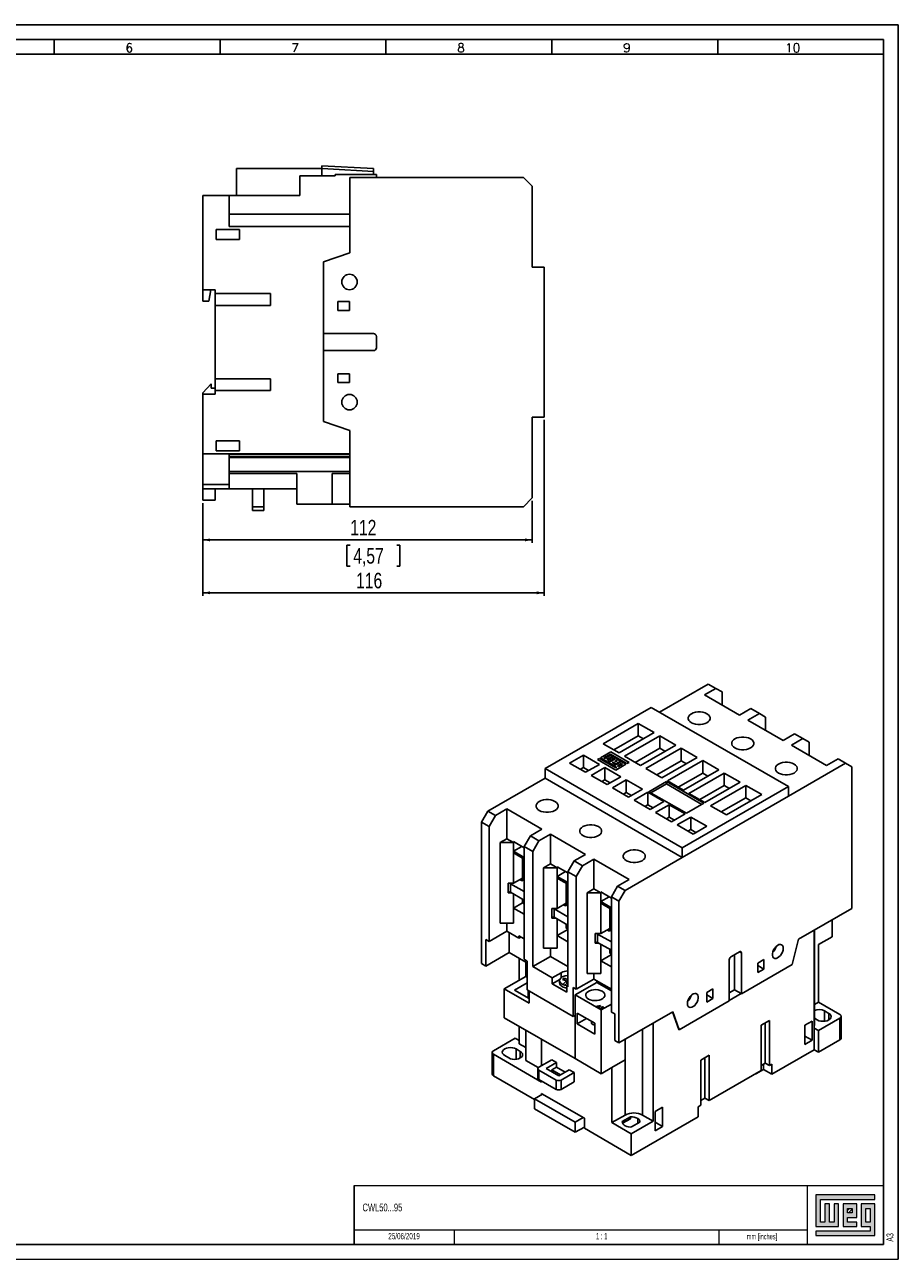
# Model space of a CAD drawing. Header units: millimetres. Extents: x 0 to 594, y 0 to 420.
# Tile 2 of 2: x 297 to 594, y 0 to 420. Entities that reach past the tile are written whole.
import ezdxf

# ---------------------------------------------------------------- set-up
doc = ezdxf.new("R2010")
doc.units = ezdxf.units.MM
for name, color, linetype in [('COTAS', 7, 'Continuous'), ('FORMATO', 7, 'Continuous'), ('LEGENDA', 7, 'Continuous')]:
    doc.layers.add(name, color=color, linetype=linetype)
doc.styles.add('SLDTEXTSTYLE0', font='ROMANS')
doc.styles.add('SLDTEXTSTYLE1', font='TXT', dxfattribs={"width": 0.605})
doc.styles.add('SLDTEXTSTYLE2', font='TXT', dxfattribs={"width": 0.563})
doc.styles.add('SLDTEXTSTYLE3', font='TXT', dxfattribs={"width": 0.75})
doc.dimstyles.new('SLDDIMSTYLE0', dxfattribs={"dimtxt": 5.291667, "dimasz": 2.5, "dimexe": 0, "dimexo": 0.0625, "dimgap": 1.322917, "dimtad": 1, "dimdec": 1, "dimrnd": 1e-09, "dimzin": 12, "dimdsep": 46, "dimtxsty": 'SLDTEXTSTYLE3', "dimsah": 1, "dimcen": 0.09, "dimadec": 0, "dimazin": 3, "dimtfac": 1, "dimtofl": 0, "dimtmove": 0, "dimatfit": 3, "dimfxl": 0, "dimfrac": 2, "dimtolj": 1, "dimtzin": 12, "dimarcsym": 0})
doc.dimstyles.new('SLDDIMSTYLE6', dxfattribs={"dimtxt": 5.291667, "dimasz": 2.5, "dimexe": 0, "dimexo": 0.0625, "dimgap": 1.322917, "dimtad": 1, "dimrnd": 1e-09, "dimzin": 12, "dimdsep": 46, "dimtxsty": 'SLDTEXTSTYLE3', "dimsah": 1, "dimcen": 0.09, "dimadec": 0, "dimazin": 3, "dimtfac": 1, "dimtofl": 0, "dimtmove": 0, "dimatfit": 3, "dimfxl": 0, "dimfrac": 2, "dimtolj": 1, "dimtzin": 12, "dimarcsym": 0})

# ---------------------------------------------------------------- blocks, each defined once
blk = doc.blocks.new('_D_9')
at = {"layer": 'COTAS', "color": 7}
for p, q in [((473.55, 285.53), (473.55, 225.73)), ((357.55, 257.28), (357.55, 225.73)), ((406.57, 242.9), (406.57, 235.76)), ((406.57, 242.9), (407.64, 242.9)), ((424.54, 242.9), (423.46, 242.9)), ((424.54, 242.9), (424.54, 235.76)), ((406.57, 235.76), (407.64, 235.76)), ((424.54, 235.76), (423.46, 235.76)), ((357.55, 226.73), (473.55, 226.73))]:
    blk.add_line(p, q, dxfattribs=at)
for points in [[(357.55, 226.73), (360.05, 226.23), (360.05, 227.23)], [(473.55, 226.73), (471.05, 227.23), (471.05, 226.23)]]:
    blk.add_solid(points, dxfattribs=at)
at = {"layer": 'COTAS', "color": 7, "char_height": 5.292, "attachment_point": 1, "style": 'SLDTEXTSTYLE3'}
for s, insert in [('4,57', (408.72, 241.95)), ('116', (409.69, 233.55))]:
    blk.add_mtext(s, dxfattribs=dict(at, insert=insert))
blk = doc.blocks.new('_D_10')
at = {"layer": 'COTAS'}
for p, q in [((357.55, 257.28), (357.55, 243.73)), ((469.55, 258.03), (469.55, 243.73)), ((357.55, 244.73), (469.55, 244.73))]:
    blk.add_line(p, q, dxfattribs=at)
for points in [[(357.55, 244.73), (360.05, 244.23), (360.05, 245.23)], [(469.55, 244.73), (467.05, 245.23), (467.05, 244.23)]]:
    blk.add_solid(points, dxfattribs=at)
at = {"layer": 'COTAS', "insert": (407.69, 251.55), "char_height": 5.292, "attachment_point": 1, "style": 'SLDTEXTSTYLE3'}
blk.add_mtext('112', dxfattribs=at)

msp = doc.modelspace()

# ---------------------------------------------------------------- hatches: boundary and pattern name
at = {"linetype": 'Continuous'}
msp.add_hatch(color=7, dxfattribs=at).paths.add_polyline_path([(565.99, 21.93), (565.99, 11.15), (573.69, 11.15), (573.69, 18.85), (572.15, 18.85), (572.15, 12.69), (570.61, 12.69), (570.61, 18.85), (569.07, 18.85), (569.07, 12.69), (567.53, 12.69), (567.53, 20.39), (586.01, 20.39), (586.01, 21.93)], flags=0)
h = msp.add_hatch(color=7, dxfattribs=at)
h.paths.add_polyline_path([(565.99, 8.07), (586.01, 8.07), (586.01, 18.85), (581.39, 18.85), (581.39, 11.15), (584.47, 11.15), (584.47, 9.61), (565.99, 9.61)], flags=0)
h.paths.add_polyline_path([(582.93, 17.31), (584.47, 17.31), (584.47, 12.69), (582.93, 12.69)], flags=0)
h = msp.add_hatch(color=7, dxfattribs=at)
h.paths.add_polyline_path([(579.85, 12.69), (576.77, 12.69), (576.77, 14.23), (579.85, 14.23), (579.85, 18.85), (575.23, 18.85), (575.23, 11.15), (579.85, 11.15)], flags=0)
h.paths.add_polyline_path([(578.31, 15.77), (576.77, 15.77), (576.77, 17.31), (578.31, 17.31)], flags=0)
h = msp.add_hatch(dxfattribs=at)
h.set_pattern_fill('ANSI31', color=8, scale=0.25, style=0)
h.paths.add_polyline_path([(578.31, 15.77), (576.77, 15.77), (576.77, 17.31), (578.31, 17.31)], flags=0)

# ---------------------------------------------------------------- linework, layer by layer
at = {"color": 7, "linetype": 'Continuous', "lineweight": 25}
for p, q in [((369.004, 371.029), (369.004, 361.929)), ((369.004, 371.029), (398.054, 371.029)), ((398.054, 372.029), (415.604, 371.029)), ((398.054, 371.029), (398.054, 372.029)), ((398.054, 371.029), (398.054, 368.529)), ((400.064, 370.914), (398.054, 371.029)), ((415.604, 370.029), (400.064, 370.914)), ((415.604, 371.029), (415.604, 370.029)), ((415.604, 369.029), (415.604, 370.029)), ((390.554, 368.529), (390.554, 361.929)), ((402.554, 368.529), (390.554, 368.529)), ((402.554, 369.029), (416.604, 369.029)), ((402.554, 369.029), (402.554, 368.529)), ((407.554, 368.029), (407.554, 342.379)), ((466.554, 368.029), (407.554, 368.029)), ((416.604, 369.029), (416.604, 368.029)), ((469.554, 365.029), (466.554, 368.029)), ((366.554, 361.929), (357.554, 361.929)), ((357.554, 361.929), (357.554, 329.779)), ((366.554, 361.929), (366.554, 351.379)), ((366.554, 361.929), (390.554, 361.929)), ((469.554, 365.029), (469.554, 337.529)), ((366.554, 355.579), (407.554, 355.579)), ((370.054, 350.379), (362.054, 350.379)), ((362.054, 350.379), (362.054, 346.879)), ((366.554, 351.379), (407.554, 351.379)), ((370.054, 346.879), (370.054, 350.379)), ((362.054, 346.879), (370.054, 346.879)), ((398.554, 339.379), (407.554, 342.379)), ((398.554, 314.944), (398.554, 339.379)), ((469.554, 337.529), (473.554, 337.529)), ((473.554, 337.529), (473.554, 286.529)), ((361.754, 329.779), (357.554, 329.779)), ((357.554, 329.779), (357.554, 325.979)), ((360.254, 329.779), (359.654, 325.979)), ((361.754, 328.529), (361.754, 329.779)), ((380.554, 328.529), (361.754, 328.529)), ((361.754, 328.529), (361.754, 324.529)), ((380.554, 324.529), (380.554, 328.529)), ((357.554, 325.979), (359.654, 325.979)), ((361.754, 299.529), (361.754, 324.529)), ((361.754, 324.529), (380.554, 324.529)), ((407.424, 325.794), (403.424, 325.794)), ((403.424, 325.794), (403.424, 322.794)), ((407.424, 322.794), (407.424, 325.794)), ((403.424, 322.794), (407.424, 322.794)), ((415.554, 314.944), (398.554, 314.944)), ((398.554, 309.114), (398.554, 314.944)), ((416.554, 310.114), (416.554, 313.944)), ((398.554, 284.979), (398.554, 309.114)), ((398.554, 309.114), (415.554, 309.114)), ((380.554, 299.529), (361.754, 299.529)), ((361.754, 295.529), (361.754, 299.529)), ((380.554, 295.529), (380.554, 299.529)), ((403.424, 301.264), (403.424, 298.264)), ((407.424, 301.264), (403.424, 301.264)), ((403.424, 298.264), (407.424, 298.264)), ((407.424, 298.264), (407.424, 301.264)), ((357.554, 294.811), (360.446, 297.779)), ((357.554, 294.811), (357.554, 294.279)), ((357.554, 294.279), (361.754, 294.279)), ((357.554, 294.279), (357.554, 273.979)), ((360.446, 297.779), (360.446, 296.356)), ((360.446, 296.356), (361.754, 296.356)), ((361.754, 294.279), (361.754, 295.529)), ((361.754, 295.529), (380.554, 295.529)), ((469.554, 286.529), (473.554, 286.529)), ((469.554, 286.529), (469.554, 259.029)), ((407.554, 281.979), (398.554, 284.979)), ((407.554, 281.979), (407.554, 256.029)), ((370.054, 278.479), (362.054, 278.479)), ((362.054, 278.479), (362.054, 274.979)), ((370.054, 274.979), (370.054, 278.479)), ((357.554, 273.979), (357.554, 263.629)), ((366.554, 273.979), (357.554, 273.979)), ((362.054, 274.979), (370.054, 274.979)), ((366.554, 273.979), (366.554, 263.629)), ((407.554, 273.979), (366.554, 273.979)), ((366.554, 273.729), (407.554, 273.729)), ((366.554, 272.979), (407.554, 272.979)), ((366.554, 272.729), (407.554, 272.729)), ((366.554, 268.019), (407.554, 268.019)), ((389.554, 267.329), (366.554, 267.329)), ((389.554, 256.929), (389.554, 267.329)), ((401.554, 256.929), (401.554, 267.329)), ((401.554, 267.329), (407.554, 267.329)), ((366.554, 263.629), (357.554, 263.629)), ((357.554, 263.629), (357.554, 262.129)), ((366.554, 262.129), (357.554, 262.129)), ((357.554, 258.279), (357.554, 262.129)), ((361.754, 262.129), (361.754, 258.279)), ((366.554, 263.629), (366.554, 262.129)), ((366.554, 262.129), (389.554, 262.129)), ((374.404, 255.929), (374.404, 262.129)), ((378.304, 255.929), (378.304, 262.129)), ((361.754, 258.279), (357.554, 258.279)), ((401.554, 256.929), (389.554, 256.929)), ((407.554, 256.929), (401.554, 256.929)), ((466.554, 256.029), (469.554, 259.029)), ((374.404, 255.929), (378.304, 255.929)), ((374.404, 254.729), (374.404, 255.929)), ((378.304, 254.729), (374.404, 254.729)), ((378.304, 255.929), (378.304, 254.729)), ((466.554, 256.029), (407.554, 256.029)), ((529.411, 195.698), (512.795, 186.105)), ((531.957, 194.228), (528.068, 191.983)), ((531.957, 194.228), (529.411, 195.698)), ((534.078, 193.003), (531.957, 194.228)), ((528.068, 191.983), (540.018, 185.084)), ((534.078, 188.513), (534.078, 193.003)), ((509.966, 187.738), (473.903, 166.92)), ((509.966, 187.738), (556.635, 160.797)), ((540.018, 185.084), (543.907, 187.329)), ((546.771, 185.676), (542.882, 183.431)), ((546.771, 185.676), (543.907, 187.329)), ((548.892, 184.451), (546.771, 185.676)), ((505.594, 182.302), (493.608, 175.383)), ((511.038, 179.159), (505.594, 182.302)), ((505.594, 178.056), (505.594, 182.302)), ((542.882, 183.431), (554.832, 176.532)), ((548.892, 179.961), (548.892, 184.451)), ((505.594, 178.056), (497.286, 173.26)), ((499.053, 172.24), (511.038, 179.159)), ((512.898, 178.085), (500.913, 171.166)), ((507.361, 177.036), (505.594, 178.056)), ((518.343, 174.942), (512.898, 178.085)), ((512.898, 173.839), (512.898, 178.085)), ((554.832, 176.532), (558.721, 178.778)), ((561.585, 177.124), (557.696, 174.879)), ((561.585, 177.124), (558.721, 178.778)), ((563.706, 175.899), (561.585, 177.124)), ((496.291, 172.616), (492.727, 170.558)), ((496.291, 172.608), (492.734, 170.554)), ((493.608, 175.383), (499.053, 172.24)), ((502.467, 169.051), (496.291, 172.616)), ((496.291, 172.608), (496.291, 172.616)), ((502.46, 169.047), (496.291, 172.608)), ((512.898, 173.839), (504.59, 169.043)), ((506.357, 168.023), (518.343, 174.942)), ((520.203, 173.869), (508.217, 166.95)), ((514.665, 172.819), (512.898, 173.839)), ((525.647, 170.725), (520.203, 173.869)), ((520.203, 169.623), (520.203, 173.869)), ((557.696, 174.879), (569.646, 167.981)), ((563.706, 171.409), (563.706, 175.899)), ((486.926, 171.526), (482.259, 168.831)), ((482.259, 168.831), (487.704, 165.688)), ((492.371, 168.382), (486.926, 171.526)), ((486.926, 167.28), (486.926, 171.526)), ((487.704, 165.688), (492.371, 168.382)), ((492.438, 170.42), (491.731, 170.012)), ((491.731, 170.012), (497.931, 166.432)), ((492.438, 170.412), (491.738, 170.007)), ((498.02, 167.197), (492.438, 170.42)), ((492.438, 170.412), (492.438, 170.42)), ((498.02, 167.189), (492.438, 170.412)), ((492.727, 170.558), (495.243, 169.106)), ((493.944, 170.561), (496.197, 171.861)), ((494.288, 170.362), (493.944, 170.561)), ((493.944, 170.552), (493.944, 170.561)), ((494.288, 170.353), (493.944, 170.552)), ((496.199, 171.465), (494.288, 170.362)), ((496.199, 171.456), (494.288, 170.353)), ((494.288, 170.353), (494.288, 170.362)), ((494.9, 170.009), (496.81, 171.112)), ((495.25, 169.807), (494.9, 170.009)), ((494.9, 170.001), (494.9, 170.009)), ((495.25, 169.798), (494.9, 170.001)), ((495.243, 169.106), (497.764, 170.561)), ((497.16, 170.91), (495.25, 169.807)), ((497.16, 170.901), (495.25, 169.798)), ((495.25, 169.798), (495.25, 169.807)), ((498.022, 170.412), (495.501, 168.957)), ((495.501, 168.957), (497.067, 168.053)), ((498.022, 170.404), (495.508, 168.953)), ((496.197, 171.861), (501.766, 168.646)), ((496.81, 171.112), (496.199, 171.465)), ((496.199, 171.456), (496.199, 171.465)), ((496.803, 171.108), (496.199, 171.456)), ((496.716, 168.96), (497.053, 169.155)), ((497.678, 168.405), (496.716, 168.96)), ((496.716, 168.952), (496.716, 168.96)), ((497.671, 168.401), (496.716, 168.952)), ((497.053, 169.155), (498.015, 168.599)), ((497.067, 168.053), (497.678, 168.405)), ((497.764, 170.561), (497.16, 170.91)), ((497.16, 170.901), (497.16, 170.91)), ((497.757, 170.557), (497.16, 170.901)), ((499.85, 169.357), (497.339, 167.908)), ((499.85, 169.349), (497.346, 167.904)), ((498.025, 169.716), (497.67, 169.511)), ((497.67, 169.511), (498.024, 169.306)), ((497.67, 169.503), (497.67, 169.511)), ((497.67, 169.503), (498.024, 169.298)), ((497.931, 166.432), (501.424, 168.449)), ((498.015, 168.599), (499.589, 169.508)), ((499.589, 169.508), (498.022, 170.412)), ((498.022, 170.404), (498.022, 170.412)), ((499.581, 169.504), (498.022, 170.404)), ((498.024, 169.306), (498.379, 169.511)), ((498.024, 169.298), (498.379, 169.503)), ((498.024, 169.298), (498.024, 169.306)), ((498.379, 169.511), (498.025, 169.716)), ((498.379, 169.503), (498.379, 169.511)), ((499.86, 168.656), (498.551, 167.901)), ((498.894, 167.703), (500.203, 168.458)), ((498.894, 167.695), (500.203, 168.45)), ((501.424, 168.449), (499.85, 169.357)), ((499.85, 169.349), (499.85, 169.357)), ((501.417, 168.444), (499.85, 169.349)), ((500.203, 168.458), (499.86, 168.656)), ((500.203, 168.45), (500.203, 168.458)), ((500.913, 171.166), (506.357, 168.023)), ((501.766, 168.646), (502.467, 169.051)), ((520.203, 169.623), (511.895, 164.827)), ((513.662, 163.806), (525.647, 170.725)), ((527.507, 169.652), (515.521, 162.733)), ((521.97, 168.602), (520.203, 169.623)), ((532.952, 166.509), (527.507, 169.652)), ((527.507, 165.406), (527.507, 169.652)), ((556.635, 157.53), (576.08, 168.756)), ((569.646, 167.981), (573.535, 170.226)), ((576.08, 168.756), (573.535, 170.226)), ((578.202, 167.531), (576.08, 168.756)), ((473.903, 163.654), (473.903, 166.92)), ((520.572, 139.978), (473.903, 166.92)), ((486.926, 167.28), (485.937, 166.708)), ((488.693, 166.259), (486.926, 167.28)), ((494.23, 167.309), (489.564, 164.615)), ((489.564, 164.615), (495.008, 161.471)), ((499.675, 164.166), (494.23, 167.309)), ((494.23, 163.063), (494.23, 167.309)), ((495.008, 161.471), (499.675, 164.166)), ((497.339, 167.908), (498.295, 167.356)), ((498.295, 167.356), (498.02, 167.197)), ((498.295, 167.348), (498.02, 167.189)), ((498.02, 167.189), (498.02, 167.197)), ((498.295, 167.348), (498.295, 167.356)), ((498.551, 167.892), (498.551, 167.901)), ((498.551, 167.901), (498.894, 167.703)), ((498.551, 167.892), (498.894, 167.695)), ((498.894, 167.695), (498.894, 167.703)), ((508.217, 166.95), (513.662, 163.806)), ((527.507, 165.406), (519.199, 160.61)), ((520.966, 159.59), (532.952, 166.509)), ((534.811, 165.435), (522.826, 158.516)), ((529.274, 164.386), (527.507, 165.406)), ((540.256, 162.292), (534.811, 165.435)), ((534.811, 161.189), (534.811, 165.435)), ((578.202, 167.531), (578.202, 119.355)), ((473.903, 163.654), (454.458, 152.428)), ((520.572, 136.712), (473.903, 163.654)), ((494.23, 163.063), (493.241, 162.492)), ((495.998, 162.043), (494.23, 163.063)), ((501.535, 163.092), (496.868, 160.398)), ((496.868, 160.398), (502.313, 157.255)), ((506.98, 159.949), (501.535, 163.092)), ((501.535, 158.846), (501.535, 163.092)), ((502.313, 157.255), (506.98, 159.949)), ((515.168, 162.529), (509.193, 159.079)), ((515.168, 161.712), (509.9, 158.671)), ((527.917, 155.169), (515.168, 162.529)), ((515.168, 161.712), (515.168, 162.529)), ((527.21, 154.761), (515.168, 161.712)), ((515.521, 162.733), (520.966, 159.59)), ((520.572, 139.978), (556.635, 160.797)), ((534.811, 161.189), (526.503, 156.393)), ((528.271, 155.373), (540.256, 162.292)), ((542.116, 161.218), (530.13, 154.299)), ((536.579, 160.169), (534.811, 161.189)), ((547.56, 158.075), (542.116, 161.218)), ((542.116, 156.972), (542.116, 161.218)), ((556.635, 157.53), (556.635, 160.797)), ((501.535, 158.846), (500.546, 158.275)), ((503.302, 157.826), (501.535, 158.846)), ((508.839, 158.875), (504.172, 156.181)), ((504.172, 156.181), (509.617, 153.038)), ((514.284, 155.732), (508.839, 158.875)), ((508.839, 154.629), (508.839, 158.875)), ((509.193, 159.079), (521.942, 151.719)), ((509.617, 153.038), (514.284, 155.732)), ((520.572, 136.712), (556.635, 157.53)), ((522.826, 158.516), (528.271, 155.373)), ((542.116, 156.972), (533.808, 152.176)), ((535.575, 151.156), (547.56, 158.075)), ((543.883, 155.952), (542.116, 156.972)), ((452.337, 148.754), (454.458, 152.428)), ((454.458, 152.428), (457.004, 150.958)), ((460.893, 153.204), (457.004, 150.958)), ((472.843, 146.305), (460.893, 153.204)), ((460.893, 143.078), (460.893, 153.204)), ((508.839, 154.629), (507.85, 154.058)), ((510.606, 153.609), (508.839, 154.629)), ((516.144, 154.659), (511.477, 151.964)), ((511.477, 151.964), (516.922, 148.821)), ((521.588, 151.515), (516.144, 154.659)), ((516.144, 150.413), (516.144, 154.659)), ((516.922, 148.821), (521.588, 151.515)), ((521.942, 151.719), (527.917, 155.169)), ((530.13, 154.299), (535.575, 151.156)), ((454.882, 147.284), (452.337, 148.754)), ((452.337, 148.754), (452.337, 100.578)), ((457.004, 150.958), (454.882, 147.284)), ((454.882, 108.131), (454.882, 147.284)), ((516.144, 150.413), (515.154, 149.841)), ((517.911, 149.392), (516.144, 150.413)), ((523.448, 150.442), (518.781, 147.748)), ((518.781, 147.748), (524.226, 144.604)), ((528.893, 147.299), (523.448, 150.442)), ((523.448, 146.196), (523.448, 150.442)), ((524.226, 144.604), (528.893, 147.299)), ((460.893, 143.078), (458.595, 141.752)), ((463.191, 141.752), (460.893, 143.078)), ((466.832, 140.386), (468.954, 144.06)), ((468.954, 144.06), (472.843, 146.305)), ((468.954, 144.06), (471.817, 142.407)), ((475.707, 144.652), (471.817, 142.407)), ((487.657, 137.753), (475.707, 144.652)), ((475.707, 134.527), (475.707, 144.652)), ((523.448, 146.196), (522.459, 145.625)), ((525.215, 145.176), (523.448, 146.196)), ((458.595, 114.357), (458.595, 141.752)), ((463.191, 141.752), (458.595, 141.752)), ((466.832, 139.976), (463.191, 142.078)), ((463.191, 142.078), (463.191, 141.752)), ((463.191, 141.752), (463.191, 138.812)), ((466.02, 140.445), (463.191, 138.812)), ((463.191, 138.812), (466.832, 136.71)), ((463.191, 138.261), (463.191, 138.812)), ((466.832, 102.049), (466.832, 140.386)), ((469.696, 138.732), (466.832, 140.386)), ((471.817, 142.407), (469.696, 138.732)), ((469.696, 99.579), (469.696, 138.732)), ((520.572, 136.712), (520.572, 139.978)), ((463.191, 138.261), (466.832, 136.159)), ((464.605, 137.444), (463.191, 138.261)), ((463.191, 127.911), (463.191, 138.261)), ((466.832, 136.159), (464.605, 137.444)), ((466.267, 136.485), (466.267, 129.687)), ((466.62, 136.281), (466.62, 129.116)), ((475.707, 134.527), (473.408, 133.2)), ((478.005, 133.2), (475.707, 134.527)), ((481.646, 131.834), (483.768, 135.508)), ((483.768, 135.508), (487.657, 137.753)), ((483.768, 135.508), (486.631, 133.855)), ((490.52, 136.1), (486.631, 133.855)), ((502.471, 129.201), (490.52, 136.1)), ((490.52, 125.975), (490.52, 136.1)), ((501.127, 125.486), (520.572, 136.712)), ((466.762, 134.28), (466.832, 134.321)), ((466.832, 134.277), (466.762, 134.28)), ((466.762, 134.28), (466.762, 133.381)), ((466.762, 133.381), (466.832, 133.378)), ((473.408, 105.805), (473.408, 133.2)), ((478.005, 133.2), (473.408, 133.2)), ((481.646, 131.424), (478.005, 133.526)), ((478.005, 133.526), (478.005, 133.2)), ((478.005, 133.2), (478.005, 130.26)), ((480.834, 131.893), (478.005, 130.26)), ((478.005, 130.26), (481.646, 128.158)), ((478.005, 129.709), (478.005, 130.26)), ((484.51, 130.18), (481.646, 131.834)), ((481.646, 92.681), (481.646, 131.834)), ((486.631, 133.855), (484.51, 130.18)), ((461.352, 127.911), (463.191, 127.911)), ((461.352, 124.645), (461.352, 127.911)), ((462.165, 127.768), (462.413, 127.911)), ((466.832, 125.074), (462.165, 127.768)), ((462.165, 127.768), (462.165, 124.911)), ((466.267, 129.687), (463.191, 127.911)), ((466.055, 128.789), (465.383, 129.177)), ((466.055, 128.789), (466.832, 129.238)), ((466.267, 129.687), (466.267, 128.911)), ((478.005, 129.709), (481.646, 127.607)), ((479.419, 128.892), (478.005, 129.709)), ((478.005, 119.36), (478.005, 129.709)), ((481.646, 127.607), (479.419, 128.892)), ((481.081, 127.933), (481.081, 121.135)), ((481.434, 127.729), (481.434, 120.564)), ((484.51, 91.844), (484.51, 130.18)), ((496.46, 123.282), (498.581, 126.956)), ((498.581, 126.956), (502.471, 129.201)), ((498.581, 126.956), (501.127, 125.486)), ((462.165, 125.115), (461.352, 124.645)), ((462.625, 124.645), (461.352, 124.645)), ((462.165, 124.911), (466.832, 122.216)), ((463.191, 119.481), (463.191, 124.319)), ((466.267, 122.543), (466.267, 121.256)), ((481.576, 125.728), (481.646, 125.769)), ((481.646, 125.725), (481.576, 125.728)), ((481.576, 125.728), (481.576, 124.83)), ((481.576, 124.83), (481.646, 124.826)), ((490.52, 125.975), (488.222, 124.648)), ((488.222, 97.253), (488.222, 124.648)), ((492.819, 124.648), (488.222, 124.648)), ((492.819, 124.648), (490.52, 125.975)), ((496.46, 122.872), (492.819, 124.975)), ((492.819, 124.975), (492.819, 124.648)), ((492.819, 124.648), (492.819, 121.708)), ((495.647, 123.342), (492.819, 121.708)), ((499.006, 121.812), (496.46, 123.282)), ((496.46, 84.129), (496.46, 123.282)), ((501.127, 125.486), (499.006, 121.812)), ((499.006, 121.812), (499.006, 73.636)), ((466.267, 121.256), (463.191, 119.481)), ((463.191, 114.357), (463.191, 119.481)), ((466.832, 117.378), (463.191, 119.481)), ((466.267, 121.256), (466.832, 120.93)), ((476.166, 119.36), (478.005, 119.36)), ((476.166, 116.093), (476.166, 119.36)), ((476.979, 119.217), (477.227, 119.36)), ((481.646, 116.522), (476.979, 119.217)), ((476.979, 119.217), (476.979, 116.359)), ((481.081, 121.135), (478.005, 119.36)), ((480.868, 120.237), (480.197, 120.625)), ((480.868, 120.237), (481.646, 120.686)), ((481.081, 121.135), (481.081, 120.36)), ((492.819, 121.157), (492.819, 121.708)), ((492.819, 121.708), (496.46, 119.606)), ((492.819, 121.157), (496.46, 119.055)), ((494.233, 120.341), (492.819, 121.157)), ((492.819, 110.808), (492.819, 121.157)), ((496.46, 119.055), (494.233, 120.341)), ((495.894, 119.381), (495.894, 112.583)), ((496.248, 119.177), (496.248, 112.012)), ((560.064, 108.885), (578.202, 119.355)), ((463.191, 114.357), (458.595, 114.357)), ((460.893, 111.601), (460.893, 114.357)), ((476.979, 116.563), (476.166, 116.093)), ((477.439, 116.093), (476.166, 116.093)), ((476.979, 116.359), (481.646, 113.665)), ((478.005, 110.112), (478.005, 115.767)), ((481.081, 113.991), (481.081, 112.704)), ((496.389, 117.176), (496.46, 117.217)), ((496.46, 117.173), (496.389, 117.176)), ((496.389, 117.176), (496.389, 116.278)), ((496.389, 116.278), (496.46, 116.274)), ((571.498, 115.485), (571.498, 109.752)), ((460.893, 111.601), (454.882, 108.131)), ((465.008, 109.225), (460.893, 111.601)), ((461.741, 104.374), (461.741, 111.111)), ((465.008, 110.042), (466.832, 108.988)), ((465.008, 109.225), (465.008, 110.042)), ((465.715, 109.633), (465.008, 109.225)), ((481.646, 112.214), (478.005, 110.112)), ((478.005, 105.805), (478.005, 110.112)), ((481.646, 108.01), (478.005, 110.112)), ((481.081, 112.704), (481.646, 112.378)), ((490.98, 110.808), (492.819, 110.808)), ((490.98, 107.541), (490.98, 110.808)), ((491.793, 110.665), (492.041, 110.808)), ((496.46, 107.971), (491.793, 110.665)), ((491.793, 110.665), (491.793, 107.807)), ((495.894, 112.583), (492.819, 110.808)), ((495.682, 111.685), (495.011, 112.073)), ((495.682, 111.685), (496.46, 112.134)), ((495.894, 112.583), (495.894, 111.808)), ((565.403, 111.967), (565.403, 78.611)), ((565.476, 79.529), (565.476, 112.009)), ((571.498, 109.752), (566.831, 107.058)), ((454.882, 108.131), (453.751, 108.784)), ((453.751, 108.784), (453.751, 99.761)), ((478.005, 105.805), (473.408, 105.805)), ((475.707, 103.049), (475.707, 105.805)), ((491.793, 108.011), (490.98, 107.541)), ((492.253, 107.541), (490.98, 107.541)), ((491.793, 107.807), (496.46, 105.113)), ((492.819, 101.56), (492.819, 107.215)), ((495.894, 105.439), (495.894, 104.153)), ((560.064, 108.885), (557.943, 100.311)), ((566.831, 87.461), (566.831, 107.058)), ((461.741, 104.374), (453.751, 99.761)), ((461.741, 104.374), (467.384, 101.117)), ((465.062, 102.457), (465.062, 94.877)), ((466.832, 102.049), (467.84, 101.467)), ((467.384, 96.217), (467.384, 101.117)), ((467.84, 101.467), (467.84, 91.628)), ((475.707, 103.049), (469.696, 99.579)), ((481.646, 99.62), (475.707, 103.049)), ((496.46, 103.663), (492.819, 101.56)), ((492.819, 97.253), (492.819, 101.56)), ((496.46, 99.458), (492.819, 101.56)), ((495.894, 104.153), (496.46, 103.826)), ((536.542, 87.957), (536.542, 101.838)), ((537.25, 103.063), (539.958, 104.626)), ((538.331, 103.687), (538.331, 91.684)), ((540.665, 104.218), (540.665, 90.337)), ((546.216, 100.784), (548.337, 102.009)), ((548.337, 102.009), (548.337, 98.742)), ((452.337, 100.578), (453.751, 99.761)), ((469.696, 99.579), (476.343, 95.742)), ((479.384, 97.497), (476.343, 95.742)), ((492.819, 97.253), (488.222, 97.253)), ((490.52, 95.314), (490.52, 97.253)), ((557.943, 100.311), (540.665, 90.337)), ((546.216, 97.518), (546.216, 100.784)), ((546.216, 99.967), (548.337, 98.742)), ((548.337, 98.742), (546.216, 97.518)), ((460.03, 91.972), (467.384, 96.217)), ((467.84, 94.076), (463.527, 91.586)), ((467.84, 95.954), (467.384, 96.217)), ((476.343, 93.701), (476.343, 95.742)), ((478.918, 95.187), (476.343, 93.701)), ((476.343, 93.701), (481.293, 90.843)), ((478.859, 94.844), (478.859, 94.027)), ((480.37, 95.591), (479.893, 95.151)), ((479.893, 95.151), (481.164, 94.693)), ((481.164, 94.693), (479.906, 93.529)), ((481.641, 95.133), (480.37, 95.591)), ((480.393, 94.971), (480.37, 95.591)), ((480.67, 93.254), (481.646, 94.157)), ((481.317, 93.853), (481.164, 94.693)), ((481.293, 92.885), (481.646, 93.089)), ((481.293, 90.843), (481.293, 92.885)), ((481.293, 92.885), (481.646, 92.681)), ((481.646, 95.138), (481.641, 95.133)), ((481.646, 94.994), (481.641, 95.133)), ((484.51, 91.844), (483.502, 92.426)), ((483.502, 92.426), (483.502, 82.586)), ((491.493, 94.18), (484.139, 89.935)), ((490.52, 95.314), (484.51, 91.844)), ((496.46, 91.885), (490.52, 95.314)), ((491.493, 94.752), (491.493, 94.18)), ((496.46, 91.313), (491.493, 94.18)), ((460.03, 91.972), (460.03, 82.174)), ((468.476, 87.096), (460.03, 91.972)), ((463.527, 91.586), (468.476, 88.729)), ((467.84, 91.628), (483.502, 82.586)), ((468.123, 88.933), (468.123, 91.465)), ((468.476, 91.261), (468.476, 87.096)), ((484.139, 89.935), (492.981, 84.83)), ((484.139, 89.935), (484.139, 82.954)), ((528.87, 90.771), (530.992, 91.995)), ((528.87, 87.505), (528.87, 90.771)), ((528.87, 89.954), (530.992, 88.729)), ((530.992, 88.729), (528.87, 87.505)), ((530.992, 91.995), (530.992, 88.729)), ((538.331, 91.684), (536.542, 90.651)), ((540.559, 90.398), (536.542, 88.079)), ((538.331, 91.684), (540.559, 90.398)), ((540.559, 90.398), (540.665, 90.337)), ((491.059, 85.981), (492.714, 86.321)), ((491.169, 85.917), (491.059, 85.981)), ((491.07, 85.975), (492.714, 86.313)), ((491.7, 86.026), (491.169, 85.917)), ((492.209, 85.733), (491.7, 86.026)), ((492.502, 86.192), (491.869, 86.061)), ((491.869, 86.061), (492.271, 85.83)), ((491.869, 86.053), (491.869, 86.061)), ((491.869, 86.053), (492.271, 85.822)), ((492.015, 85.429), (492.209, 85.733)), ((492.124, 85.366), (492.015, 85.429)), ((492.019, 85.427), (492.209, 85.724)), ((492.729, 86.313), (492.124, 85.366)), ((492.196, 85.324), (493.096, 85.341)), ((492.959, 84.884), (492.196, 85.324)), ((492.209, 85.724), (492.209, 85.733)), ((492.21, 85.316), (493.096, 85.333)), ((492.271, 85.83), (492.502, 86.192)), ((492.271, 85.822), (492.502, 86.183)), ((492.271, 85.822), (492.271, 85.83)), ((492.502, 86.183), (492.502, 86.192)), ((493.132, 85.263), (492.552, 85.252)), ((492.552, 85.252), (493.074, 84.951)), ((492.552, 85.244), (492.552, 85.252)), ((492.552, 85.244), (493.067, 84.946)), ((492.714, 86.321), (492.729, 86.313)), ((492.714, 86.313), (492.714, 86.321)), ((492.714, 86.313), (492.725, 86.307)), ((493.074, 84.951), (492.959, 84.884)), ((492.981, 84.83), (496.46, 86.839)), ((492.981, 63.151), (492.981, 84.83)), ((493.117, 85.69), (493.017, 85.748)), ((493.096, 85.333), (493.096, 85.341)), ((493.652, 85.409), (493.652, 85.417)), ((493.757, 85.745), (493.757, 85.753)), ((496.46, 84.129), (497.591, 83.476)), ((499.006, 73.636), (517.355, 84.229)), ((519.37, 78.166), (517.284, 84.188)), ((519.476, 78.105), (517.355, 84.229)), ((536.542, 87.957), (519.476, 78.105)), ((566.831, 87.461), (565.476, 86.679)), ((574.136, 83.244), (566.831, 87.461)), ((570.353, 83.673), (568.939, 84.489)), ((460.03, 82.174), (484.139, 68.256)), ((484.139, 82.954), (483.502, 82.586)), ((484.139, 68.256), (484.139, 82.954)), ((490.874, 80.29), (484.864, 83.76)), ((484.864, 83.76), (484.864, 80.086)), ((488.046, 81.923), (484.864, 80.086)), ((484.864, 80.086), (490.874, 76.616)), ((489.73, 80.951), (489.73, 80.433)), ((490.874, 76.616), (490.874, 80.29)), ((497.591, 83.476), (497.591, 74.453)), ((510.673, 47.016), (510.673, 80.372)), ((547.336, 79.613), (550.165, 81.246)), ((548.751, 80.429), (548.751, 66.711)), ((550.165, 81.246), (550.165, 65.895)), ((564.696, 81.061), (562.221, 79.632)), ((564.696, 74.528), (564.696, 81.061)), ((565.476, 81.998), (566.464, 81.428)), ((566.817, 77.795), (574.136, 82.019)), ((574.136, 82.019), (574.136, 74.671)), ((574.575, 75.283), (574.575, 82.632)), ((465.062, 79.269), (465.062, 73.447)), ((467.384, 77.928), (467.384, 67.638)), ((519.476, 78.105), (519.37, 78.166)), ((547.336, 64.262), (547.336, 79.613)), ((562.221, 79.632), (562.221, 73.1)), ((562.221, 75.957), (564.696, 74.528)), ((565.403, 78.611), (565.403, 71.262)), ((565.403, 78.611), (566.817, 77.795)), ((566.817, 77.795), (566.817, 70.446)), ((463.721, 75.182), (456.403, 70.957)), ((465.062, 74.408), (463.721, 75.182)), ((465.489, 70.733), (464.075, 71.549)), ((467.384, 72.047), (465.135, 73.345)), ((472.719, 65.907), (472.719, 74.848)), ((497.591, 74.453), (499.006, 73.636)), ((562.221, 73.1), (564.696, 74.528)), ((566.817, 70.446), (574.136, 74.671)), ((455.963, 70.345), (455.963, 62.996)), ((456.403, 69.733), (456.403, 62.384)), ((456.403, 69.733), (472.719, 60.313)), ((460.186, 69.304), (461.6, 68.488)), ((467.384, 67.638), (471.588, 65.211)), ((471.8, 65.377), (476.184, 67.907)), ((477.846, 66.948), (476.184, 67.907)), ((484.139, 68.256), (492.981, 63.151)), ((496.658, 65.274), (501.148, 67.866)), ((501.148, 49.086), (501.148, 67.866)), ((526.83, 67.775), (529.659, 69.408)), ((526.83, 52.424), (526.83, 67.775)), ((528.245, 68.591), (528.245, 54.873)), ((529.659, 69.408), (529.659, 54.057)), ((551.049, 62.976), (565.403, 71.262)), ((565.403, 71.262), (566.817, 70.446)), ((471.448, 64.887), (471.448, 61.702)), ((477.704, 60.988), (471.8, 64.397)), ((471.8, 64.397), (471.8, 61.212)), ((477.846, 66.948), (474.275, 64.887)), ((474.275, 64.887), (478.553, 62.417)), ((477.846, 65.397), (476.184, 64.437)), ((476.184, 63.785), (476.184, 64.437)), ((476.184, 64.437), (479.118, 62.743)), ((477.846, 65.397), (477.846, 66.948)), ((480.78, 63.703), (477.846, 65.397)), ((478.553, 62.417), (482.124, 64.478)), ((479.401, 60.988), (483.785, 63.519)), ((483.785, 63.519), (482.124, 64.478)), ((483.785, 60.335), (483.785, 63.519)), ((492.981, 63.151), (496.658, 65.274)), ((496.658, 46.493), (496.658, 65.274)), ((529.659, 54.057), (547.336, 64.262)), ((545.533, 63.057), (545.391, 63.139)), ((548.22, 64.608), (545.533, 63.057)), ((545.533, 63.057), (545.533, 63.221)), ((547.336, 65.895), (548.751, 66.711)), ((548.22, 64.608), (548.22, 66.405)), ((551.049, 62.976), (548.22, 64.608)), ((550.165, 65.895), (548.751, 66.711)), ((550.165, 65.895), (551.049, 66.405)), ((551.049, 66.405), (551.049, 62.976)), ((456.403, 62.384), (470.333, 54.342)), ((471.8, 61.212), (477.704, 57.804)), ((472.719, 60.313), (472.719, 60.682)), ((477.704, 57.804), (477.704, 60.988)), ((479.401, 60.988), (479.401, 57.804)), ((479.401, 57.804), (483.785, 60.335)), ((473.055, 56.2), (470.333, 54.628)), ((470.333, 54.628), (484.192, 46.628)), ((470.333, 54.628), (470.333, 51.199)), ((473.055, 56.2), (472.701, 56.404)), ((472.701, 56.404), (472.701, 55.996)), ((486.914, 48.199), (473.055, 56.2)), ((528.245, 54.873), (526.83, 54.057)), ((529.659, 54.057), (528.245, 54.873)), ((484.192, 43.198), (470.333, 51.199)), ((513.855, 51.711), (511.38, 50.282)), ((513.855, 45.178), (513.855, 51.711)), ((525.946, 51.914), (526.83, 52.424)), ((525.946, 48.484), (525.946, 51.914)), ((484.192, 46.628), (486.914, 48.199)), ((484.192, 46.628), (484.192, 43.198)), ((487.268, 47.995), (486.914, 48.199)), ((487.268, 47.995), (487.268, 44.566)), ((501.148, 49.086), (496.658, 46.493)), ((496.658, 46.493), (503.213, 42.709)), ((500.148, 46.859), (502.954, 48.479)), ((500.148, 46.642), (500.148, 46.859)), ((500.26, 46.27), (502.954, 47.826)), ((502.954, 47.826), (502.954, 48.479)), ((503.213, 35.361), (525.946, 48.484)), ((503.213, 42.709), (510.673, 47.016)), ((506.136, 46.642), (503.33, 45.022)), ((505.402, 47.89), (505.402, 46.218)), ((506.136, 46.621), (506.136, 46.642)), ((510.673, 47.016), (507.088, 49.086)), ((511.38, 50.282), (511.38, 43.75)), ((511.38, 46.607), (513.855, 45.178)), ((487.268, 44.974), (484.192, 43.198)), ((487.268, 44.566), (503.213, 35.361)), ((503.213, 42.709), (503.213, 35.361)), ((503.33, 45.018), (503.33, 45.022)), ((511.38, 43.75), (513.855, 45.178))]:
    msp.add_line(p, q, dxfattribs=at)
at = {"color": 1, "linetype": 'Continuous', "lineweight": 25}
for p, q in [((465.135, 94.919), (465.135, 102.415)), ((539.958, 104.626), (540.665, 104.218)), ((479.384, 95.823), (479.384, 97.497)), ((568.939, 84.489), (568.939, 80.992)), ((570.353, 83.673), (570.353, 81.428)), ((465.135, 73.345), (465.135, 79.226)), ((507.088, 49.086), (507.088, 78.302)), ((464.075, 71.549), (464.075, 68.052)), ((501.148, 67.866), (501.148, 74.873)), ((465.489, 70.733), (465.489, 68.488))]:
    msp.add_line(p, q, dxfattribs=at)
at = {"color": 7, "linetype": 'Continuous', "lineweight": 18}
for p, q in [((586.01, 21.93), (565.99, 21.93)), ((565.99, 21.93), (565.99, 11.15)), ((586.01, 20.39), (586.01, 21.93)), ((567.53, 20.39), (586.01, 20.39)), ((567.53, 12.69), (567.53, 20.39)), ((570.61, 18.85), (569.07, 18.85)), ((569.07, 18.85), (569.07, 12.69)), ((570.61, 12.69), (570.61, 18.85)), ((573.69, 18.85), (572.15, 18.85)), ((572.15, 18.85), (572.15, 12.69)), ((573.69, 11.15), (573.69, 18.85)), ((579.85, 18.85), (575.23, 18.85)), ((575.23, 18.85), (575.23, 11.15)), ((576.77, 17.31), (578.31, 17.31)), ((576.77, 15.77), (576.77, 17.31)), ((578.31, 17.31), (578.31, 15.77)), ((579.85, 14.23), (579.85, 18.85)), ((586.01, 18.85), (581.39, 18.85)), ((581.39, 18.85), (581.39, 11.15)), ((582.93, 12.69), (582.93, 17.31)), ((582.93, 17.31), (584.47, 17.31)), ((584.47, 17.31), (584.47, 12.69)), ((586.01, 8.07), (586.01, 18.85)), ((569.07, 12.69), (567.53, 12.69)), ((572.15, 12.69), (570.61, 12.69)), ((578.31, 15.77), (576.77, 15.77)), ((576.77, 14.23), (579.85, 14.23)), ((576.77, 12.69), (576.77, 14.23)), ((579.85, 12.69), (576.77, 12.69)), ((579.85, 11.15), (579.85, 12.69)), ((584.47, 12.69), (582.93, 12.69)), ((443, 10), (443, 5)), ((533, 10), (533, 5)), ((565.99, 11.15), (573.69, 11.15)), ((565.99, 9.61), (565.99, 8.07)), ((584.47, 9.61), (565.99, 9.61)), ((575.23, 11.15), (579.85, 11.15)), ((581.39, 11.15), (584.47, 11.15)), ((584.47, 11.15), (584.47, 9.61)), ((565.99, 8.07), (586.01, 8.07))]:
    msp.add_line(p, q, dxfattribs=at)
at = {"color": 7, "linetype": 'Continuous', "lineweight": 25, "flags": 128}
for points in [[(523.648, 182.533), (524.305, 182.231), (525.061, 182.02), (525.88, 181.913), (526.72, 181.913), (527.539, 182.02), (528.295, 182.231), (528.952, 182.533), (529.475, 182.912), (529.84, 183.349), (530.026, 183.821), (530.026, 184.306), (529.84, 184.779), (529.475, 185.216), (528.952, 185.595), (528.295, 185.897), (527.539, 186.107), (526.72, 186.215), (525.88, 186.215), (525.061, 186.107), (524.305, 185.897), (523.648, 185.595), (523.125, 185.216), (522.76, 184.779), (522.574, 184.306), (522.574, 183.821), (522.76, 183.349), (523.125, 182.912), (523.648, 182.533)], [(538.462, 173.981), (539.119, 173.679), (539.875, 173.469), (540.694, 173.361), (541.534, 173.361), (542.352, 173.469), (543.109, 173.679), (543.766, 173.981), (544.289, 174.36), (544.653, 174.797), (544.84, 175.269), (544.84, 175.754), (544.653, 176.227), (544.289, 176.664), (543.766, 177.043), (543.109, 177.345), (542.352, 177.555), (541.534, 177.663), (540.694, 177.663), (539.875, 177.555), (539.119, 177.345), (538.462, 177.043), (537.939, 176.664), (537.574, 176.227), (537.387, 175.754), (537.387, 175.269), (537.574, 174.797), (537.939, 174.36), (538.462, 173.981)], [(558.579, 168.491), (557.923, 168.793), (557.166, 169.003), (556.348, 169.111), (555.508, 169.111), (554.689, 169.003), (553.933, 168.793), (553.276, 168.491), (552.753, 168.112), (552.388, 167.675), (552.201, 167.202), (552.201, 166.718), (552.388, 166.245), (552.753, 165.808), (553.276, 165.429), (553.933, 165.127), (554.689, 164.917), (555.508, 164.809), (556.348, 164.809), (557.166, 164.917), (557.923, 165.127), (558.579, 165.429), (559.103, 165.808), (559.467, 166.245), (559.654, 166.718), (559.654, 167.202), (559.467, 167.675), (559.103, 168.112), (558.579, 168.491)], [(477.262, 155.755), (476.606, 156.057), (475.849, 156.267), (475.03, 156.375), (474.191, 156.375), (473.372, 156.267), (472.615, 156.057), (471.959, 155.755), (471.435, 155.376), (471.071, 154.939), (470.884, 154.466), (470.884, 153.982), (471.071, 153.509), (471.435, 153.072), (471.959, 152.693), (472.615, 152.391), (473.372, 152.181), (474.191, 152.073), (475.03, 152.073), (475.849, 152.181), (476.606, 152.391), (477.262, 152.693), (477.786, 153.072), (478.15, 153.509), (478.337, 153.982), (478.337, 154.466), (478.15, 154.939), (477.786, 155.376), (477.262, 155.755)], [(492.076, 147.203), (491.42, 147.505), (490.663, 147.716), (489.844, 147.823), (489.005, 147.823), (488.186, 147.716), (487.429, 147.505), (486.773, 147.203), (486.249, 146.824), (485.885, 146.387), (485.698, 145.915), (485.698, 145.43), (485.885, 144.957), (486.249, 144.52), (486.773, 144.141), (487.429, 143.839), (488.186, 143.629), (489.005, 143.521), (489.844, 143.521), (490.663, 143.629), (491.42, 143.839), (492.076, 144.141), (492.6, 144.52), (492.964, 144.957), (493.151, 145.43), (493.151, 145.915), (492.964, 146.387), (492.6, 146.824), (492.076, 147.203)], [(501.587, 135.59), (502.243, 135.287), (503, 135.077), (503.818, 134.969), (504.658, 134.969), (505.477, 135.077), (506.233, 135.287), (506.89, 135.59), (507.414, 135.969), (507.778, 136.405), (507.965, 136.878), (507.965, 137.363), (507.778, 137.835), (507.414, 138.272), (506.89, 138.651), (506.233, 138.953), (505.477, 139.164), (504.658, 139.271), (503.818, 139.271), (503, 139.164), (502.243, 138.953), (501.587, 138.651), (501.063, 138.272), (500.699, 137.835), (500.512, 137.363), (500.512, 136.878), (500.699, 136.405), (501.063, 135.969), (501.587, 135.59)], [(554.913, 105.805), (554.844, 105.187), (554.643, 104.535), (554.324, 103.898), (553.911, 103.323), (553.435, 102.853), (552.93, 102.522), (552.435, 102.355), (551.987, 102.364), (551.617, 102.549), (551.354, 102.897), (551.218, 103.38), (551.218, 103.964), (551.354, 104.604), (551.617, 105.255), (551.987, 105.866), (552.435, 106.394), (552.93, 106.799), (553.435, 107.05), (553.911, 107.129), (554.324, 107.031), (554.643, 106.763), (554.844, 106.343), (554.913, 105.805)], [(481.646, 96.571), (481.532, 96.565), (480.781, 96.46), (480.102, 96.248), (479.539, 95.942), (479.13, 95.564), (478.902, 95.138), (478.87, 94.692), (479.036, 94.257), (479.389, 93.86), (479.906, 93.529)], [(480.67, 93.254), (481.413, 93.131), (481.691, 93.115)], [(488.682, 88.537), (489.299, 88.258), (490.013, 88.072), (490.784, 87.991), (491.566, 88.018), (492.314, 88.153), (492.984, 88.387), (493.538, 88.706), (493.944, 89.094), (494.177, 89.525), (494.224, 89.977), (494.083, 90.422), (493.761, 90.834), (493.278, 91.19), (492.661, 91.469), (491.947, 91.655), (491.176, 91.736), (490.394, 91.709), (489.646, 91.574), (488.976, 91.34), (488.422, 91.021), (488.016, 90.634), (487.783, 90.202), (487.736, 89.75), (487.877, 89.305), (488.199, 88.893), (488.682, 88.537)], [(522.294, 86.974), (522.363, 87.592), (522.564, 88.244), (522.884, 88.881), (523.296, 89.456), (523.773, 89.926), (524.277, 90.257), (524.772, 90.424), (525.221, 90.415), (525.59, 90.23), (525.853, 89.883), (525.989, 89.399), (525.989, 88.816), (525.853, 88.175), (525.59, 87.524), (525.221, 86.913), (524.772, 86.385), (524.277, 85.981), (523.773, 85.729), (523.296, 85.65), (522.884, 85.748), (522.564, 86.017), (522.363, 86.436), (522.294, 86.974)], [(493.652, 85.417), (493.728, 85.489), (493.739, 85.573), (493.705, 85.636), (493.636, 85.689)], [(493.652, 85.409), (493.728, 85.481), (493.738, 85.558)], [(493.757, 85.753), (493.874, 85.653), (493.901, 85.533), (493.858, 85.442), (493.762, 85.364)], [(493.757, 85.745), (493.874, 85.645), (493.882, 85.605)], [(489.73, 80.433), (489.825, 80.156), (490.096, 79.922), (490.502, 79.766), (490.874, 79.714)], [(566.464, 81.428), (567.033, 81.175), (567.696, 81.017), (568.408, 80.963), (569.12, 81.017), (569.783, 81.175), (570.353, 81.428), (570.79, 81.756), (571.065, 82.139), (571.158, 82.55), (571.065, 82.961), (570.79, 83.344), (570.353, 83.673)], [(464.075, 71.549), (463.505, 71.801), (462.842, 71.96), (462.13, 72.014), (461.418, 71.96), (460.755, 71.801), (460.186, 71.549), (459.749, 71.22), (459.474, 70.837), (459.38, 70.426), (459.474, 70.016), (459.749, 69.633), (460.186, 69.304)], [(461.6, 68.488), (462.169, 68.235), (462.833, 68.077), (463.544, 68.023), (464.256, 68.077), (464.919, 68.235), (465.489, 68.488), (465.926, 68.816), (466.201, 69.199), (466.294, 69.61), (466.201, 70.021), (465.926, 70.404), (465.489, 70.733)]]:
    msp.add_lwpolyline(points, dxfattribs=at)
at = {"color": 7, "linetype": 'Continuous', "lineweight": 25}
for centre in [(407.424, 332.469), (407.424, 291.589)]:
    msp.add_circle(centre, 2.625, dxfattribs=at)
for centre, radius, start, end in [((415.554, 313.944), 1, 0, 90), ((415.554, 310.114), 1, 270, 0), ((548.278, 107.492), 4.341, 313.91848, 346.0869), ((538.078, 101.768), 1.537, 122.60548, 177.39452), ((540.234, 104.288), 0.437, 350.78596, 129.20329), ((481.726, 93.132), 4.954, 90.92161, 118.21759), ((480.299, 94.133), 1.444, 184.20658, 247.11356), ((481.701, 96.439), 4.133, 241.6293, 264.3294), ((481.567, 96.941), 3.795, 244.04656, 256.32209), ((519.417, 90.778), 4.29, 313.72162, 346.28376), ((493.391, 85.054), 0.789, 62.3812, 118.34221), ((493.391, 85.046), 0.789, 62.3812, 118.34221), ((493.235, 86.4), 1.068, 262.5488, 293.02369), ((493.235, 86.392), 1.068, 262.5488, 293.02369), ((493.376, 85.193), 0.56, 62.32651, 117.53024), ((493.248, 86.551), 1.293, 264.86331, 293.425), ((566.982, 80.711), 4.254, 62.61932, 110.72611), ((573.903, 82.632), 0.655, 290.78342, 69.21658), ((565.351, 79.542), 0.126, 294.37466, 354.3052), ((465.187, 73.46), 0.126, 185.6948, 245.62534), ((573.824, 75.358), 0.754, 294.37466, 354.3052), ((456.635, 70.345), 0.655, 110.78342, 249.21658), ((471.986, 64.887), 0.524, 110.78342, 249.21658), ((456.714, 63.071), 0.754, 185.6948, 245.62534), ((472.049, 61.762), 0.604, 185.6948, 245.62534), ((478.553, 62.626), 1.844, 242.60967, 297.39033), ((478.553, 59.441), 1.844, 242.60967, 297.39033), ((501.676, 46.888), 1.528, 181.07558, 250.62214), ((504.118, 43.354), 6.455, 62.60967, 117.39033), ((503.221, 44.211), 4.277, 59.34314, 93.58005), ((505.108, 46.874), 1.058, 345.62179, 73.84546), ((505.127, 46.752), 1.015, 352.01368, 353.79569), ((502.863, 48.313), 3.33, 239.42876, 279.01681), ((503.143, 50.189), 5.17, 272.07436, 272.67642)]:
    msp.add_arc(centre, radius, start, end, dxfattribs=at)
at = {"layer": 'FORMATO'}
for p, q in [((594, 420), (0, 420)), ((594, 0), (594, 420)), ((589, 415), (25, 415)), ((307, 415), (307, 410)), ((363.4, 415), (363.4, 410)), ((419.8, 415), (419.8, 410)), ((476.2, 415), (476.2, 410)), ((532.6, 415), (532.6, 410)), ((589, 415), (589, 410)), ((589, 410), (25, 410)), ((589, 5), (589, 410)), ((409, 25.102), (409, 5)), ((589, 5), (25, 5))]:
    msp.add_line(p, q, dxfattribs=at)
at = {"layer": 'FORMATO', "lineweight": 18}
for p, q in [((409, 25.102), (589, 25.102)), ((563, 25), (563, 5)), ((409, 10), (443, 10)), ((443, 10), (563, 10)), ((0, 0), (594, 0))]:
    msp.add_line(p, q, dxfattribs=at)

# ---------------------------------------------------------------- texts
at = {"layer": 'FORMATO'}
for s, insert, char_height, attachment_point, style in [('6', (332.534, 413.641), 3, 2, 'SLDTEXTSTYLE0'), ('7', (388.934, 413.641), 3, 2, 'SLDTEXTSTYLE0'), ('8', (445.334, 413.641), 3, 2, 'SLDTEXTSTYLE0'), ('9', (501.734, 413.641), 3, 2, 'SLDTEXTSTYLE0'), ('10', (558.111, 413.641), 3, 2, 'SLDTEXTSTYLE0'), ('mm [inches]', (542.487, 8.708), 1.9, 1, 'SLDTEXTSTYLE1')]:
    msp.add_mtext(s, dxfattribs=dict(at, insert=insert, char_height=char_height, attachment_point=attachment_point, style=style))
at = {"layer": 'LEGENDA'}
for s, insert, char_height, attachment_point, style in [('CWL50...95', (411.855, 18.956), 2.6458, 1, 'SLDTEXTSTYLE1'), ('25/06/2019', (425.973, 8.94), 2.1167, 2, 'SLDTEXTSTYLE1'), ('1 : 1', (493.179, 8.94), 2.1167, 2, 'SLDTEXTSTYLE2')]:
    msp.add_mtext(s, dxfattribs=dict(at, insert=insert, char_height=char_height, attachment_point=attachment_point, style=style))
at = {"layer": 'LEGENDA', "insert": (589.983, 5.976), "char_height": 2.3813, "attachment_point": 1, "rotation": 90, "style": 'SLDTEXTSTYLE1'}
msp.add_mtext('A3', dxfattribs=at)

# ---------------------------------------------------------------- dimensions: what is measured, and where the dimension line sits
at = {"layer": 'COTAS', "color": 7}
dim = msp.add_linear_dim(base=(473.554, 226.729), p1=(357.554, 258.279), p2=(473.554, 286.529), dimstyle='SLDDIMSTYLE0', dxfattribs=at)
dim.commit()
dim.dimension.update_dxf_attribs({"geometry": '_D_9', "text_midpoint": (415.554, 226.729), "dimtype": 160})
at = {"layer": 'COTAS'}
dim = msp.add_linear_dim(base=(469.554, 244.729), p1=(357.554, 258.279), p2=(469.554, 259.029), dimstyle='SLDDIMSTYLE6', dxfattribs=at)
dim.commit()
dim.dimension.update_dxf_attribs({"geometry": '_D_10', "text_midpoint": (413.554, 244.729), "dimtype": 160})

doc.saveas('drawing.dxf')
